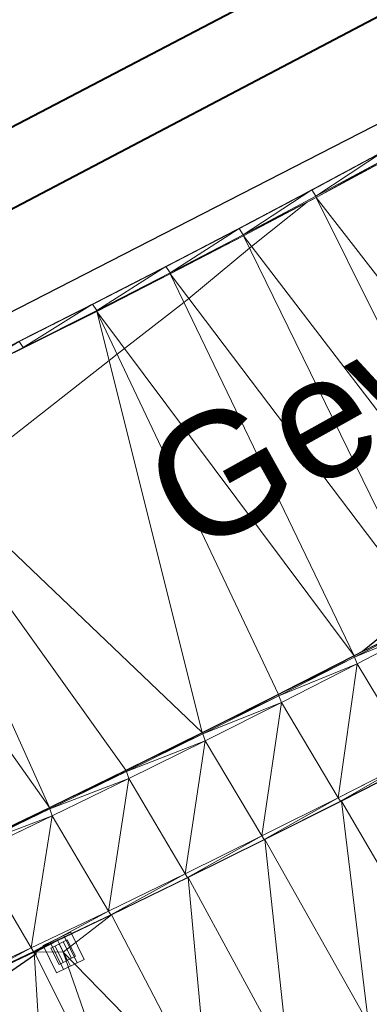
# Model space of a CAD drawing. Header units: millimetres. Extents: x 3402416 to 3403134, y 5267375 to 5268119.
# Tile 35 of 256: x 3402621 to 3402627, y 5267584 to 5267600. Entities that reach past the tile are written whole.
import ezdxf

# ---------------------------------------------------------------- set-up
doc = ezdxf.new("R2010")
doc.units = ezdxf.units.MM
doc.header["$MEASUREMENT"] = 0
for name, pattern in [('100.4', [0]), ('100.5', [5.5, 3.9, -1.6]), ('DGN Style 6', [36.112054, 13.290451, -7.594543, 0.018986, -7.594543, 0.018986, -7.594543])]:
    doc.linetypes.add(name, pattern=pattern)
for name, color, linetype, lineweight, true_color in [('ALKIS_Flurstuecksgrenze', 7, 'Continuous', 0, 0xffff80), ('IVK_NSH_Modell Hoehenlinien 1 Meter', 7, 'Continuous', 0, 0xe6956a), ('IVK_NSH_Modell Hoehenlinien 20 Zentimeter', 7, 'Continuous', 0, 0xe6956a)]:
    doc.layers.add(name, color=color, linetype=linetype, lineweight=lineweight, true_color=true_color)
for name, color, linetype, lineweight in [('IVK_Fahrbahnrand', 7, 'Continuous', 0), ('IVK_Gebaeudebezeichnung', 7, 'Continuous', 0), ('IVK_NSH_Modell Umring Teil West', 7, 'Continuous', 0), ('IVK_NSH_Modell Vermaschung Teil West', 2, 'Continuous', 0), ('IVK_NSH_Topographie Fahrbahnrand', 7, 'Continuous', 0), ('IVK_NSH_Topographie Sinkkasten', 7, 'Continuous', 0), ('IVK_Rahmen Stempel', 7, 'Continuous', 0), ('IVK_RW Kanal', 90, 'Continuous', 0), ('IVK_Sinkkasten', 7, 'Continuous', 0), ('IVK_SW Kanal', 20, 'Continuous', 0)]:
    doc.layers.add(name, color=color, linetype=linetype, lineweight=lineweight)
doc.styles.add('Style-arial', font='arial.ttf')

# ---------------------------------------------------------------- blocks, each defined once
blk = doc.blocks.new('562_1')
at = {"color": 7}
for p, q in [((-0.05, -0.05), (-0.05, 0.05)), ((-0.05, 0.05), (0.05, 0.05)), ((-0.05, 0.025), (0.05, 0.0252)), ((0, 0), (-0.05, 0)), ((0.05, 0), (0, 0)), ((0.05, 0.05), (0.05, -0.05)), ((-0.05, -0.0252), (0.05, -0.025)), ((0.05, -0.05), (-0.05, -0.05))]:
    blk.add_line(p, q, dxfattribs=at)
blk = doc.blocks.new('M8_2')
at = {"color": 0, "linetype": 'ByBlock', "lineweight": -2}
for p, q in [((-0.00501, -0.00499), (-0.00499, 0.00501)), ((-0.00499, 0.00501), (0.00501, 0.00499)), ((-0.00251, 0.005), (-0.00251, -0.005)), ((-0.00001, -0.005), (0.00001, 0.005)), ((0.00251, 0.005), (0.00251, -0.005)), ((0.00501, 0.00499), (0.00499, -0.00501)), ((0.00499, -0.00501), (-0.00501, -0.00499))]:
    blk.add_line(p, q, dxfattribs=at)
blk = doc.blocks.new('GULLI')
at = {"color": 0, "linetype": 'ByBlock', "lineweight": -2, "xscale": 1.000000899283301, "yscale": 1.000000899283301, "zscale": 1.000000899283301, "rotation": 90.07683971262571}
blk.add_blockref('M8_2', (0, 0), dxfattribs=at)

msp = doc.modelspace()

# ---------------------------------------------------------------- linework, layer by layer
at = {"layer": 'ALKIS_Flurstuecksgrenze', "color": 7, "linetype": 'Continuous', "lineweight": 30, "flags": 128}
msp.add_lwpolyline([(3402705.279, 5267640.195), (3402691.552, 5267638.554), (3402686.64, 5267633.462), (3402681.198, 5267629.011), (3402675.305, 5267625.249), (3402627.943, 5267598.841), (3402615.918, 5267592.67), (3402603.512, 5267587.348), (3402590.766, 5267582.887), (3402577.751, 5267579.316), (3402564.515, 5267576.665), (3402551.119, 5267574.905), (3402511.262, 5267571.094), (3402496.555, 5267569.694), (3402487.611, 5267569.384), (3402479.948, 5267569.944), (3402472.465, 5267571.255), (3402465.141, 5267573.296), (3402461.797, 5267574.418)], dxfattribs=at)
at = {"layer": 'IVK_Fahrbahnrand', "color": 7, "linetype": '100.4', "ltscale": 10}
for p, q in [((3402628.321, 5267598.415), (3402625.944, 5267597.131)), ((3402625.875, 5267597.255), (3402627.066, 5267597.896)), ((3402627.13, 5267597.793), (3402625.94, 5267597.152)), ((3402624.68, 5267596.621), (3402625.875, 5267597.255)), ((3402625.94, 5267597.152), (3402624.746, 5267596.519)), ((3402625.944, 5267597.131), (3402624.75, 5267596.5)), ((3402623.481, 5267595.996), (3402624.68, 5267596.621)), ((3402624.746, 5267596.519), (3402623.548, 5267595.894)), ((3402624.75, 5267596.5), (3402623.552, 5267595.876)), ((3402622.279, 5267595.378), (3402623.481, 5267595.996)), ((3402623.548, 5267595.894), (3402622.346, 5267595.277)), ((3402623.552, 5267595.876), (3402622.35, 5267595.26)), ((3402621.072, 5267594.768), (3402622.279, 5267595.378)), ((3402622.35, 5267595.26), (3402618.722, 5267593.457)), ((3402622.346, 5267595.277), (3402621.14, 5267594.667)), ((3402621.14, 5267594.667), (3402619.93, 5267594.066)), ((3402627.807, 5267590.246), (3402626.567, 5267589.606)), ((3402627.813, 5267590.228), (3402626.574, 5267589.586)), ((3402627.859, 5267590.122), (3402626.618, 5267589.477)), ((3402626.567, 5267589.606), (3402625.324, 5267588.972)), ((3402626.574, 5267589.586), (3402625.33, 5267588.951)), ((3402626.618, 5267589.477), (3402625.374, 5267588.84)), ((3402625.324, 5267588.972), (3402624.076, 5267588.347)), ((3402625.33, 5267588.951), (3402624.083, 5267588.324)), ((3402625.374, 5267588.84), (3402624.125, 5267588.211)), ((3402624.076, 5267588.347), (3402622.825, 5267587.728)), ((3402624.083, 5267588.324), (3402622.832, 5267587.704)), ((3402624.125, 5267588.211), (3402622.872, 5267587.59)), ((3402627.554, 5267587.914), (3402626.306, 5267587.277)), ((3402627.591, 5267587.856), (3402626.342, 5267587.219)), ((3402627.606, 5267587.856), (3402626.357, 5267587.219)), ((3402622.825, 5267587.728), (3402621.571, 5267587.117)), ((3402622.832, 5267587.704), (3402621.578, 5267587.092)), ((3402622.872, 5267587.59), (3402621.616, 5267586.977)), ((3402626.306, 5267587.277), (3402625.053, 5267586.648)), ((3402626.342, 5267587.219), (3402625.09, 5267586.59)), ((3402626.357, 5267587.219), (3402625.104, 5267586.59)), ((3402621.571, 5267587.117), (3402620.313, 5267586.513)), ((3402621.578, 5267587.092), (3402620.319, 5267586.488)), ((3402621.616, 5267586.977), (3402620.355, 5267586.371)), ((3402625.053, 5267586.648), (3402623.797, 5267586.028)), ((3402625.09, 5267586.59), (3402623.835, 5267585.969)), ((3402625.104, 5267586.59), (3402623.847, 5267585.968)), ((3402623.797, 5267586.028), (3402622.537, 5267585.415)), ((3402623.835, 5267585.969), (3402622.575, 5267585.356)), ((3402623.847, 5267585.968), (3402622.587, 5267585.354)), ((3402622.537, 5267585.415), (3402621.273, 5267584.81)), ((3402622.575, 5267585.356), (3402621.311, 5267584.75)), ((3402622.587, 5267585.354), (3402621.323, 5267584.748)), ((3402621.273, 5267584.81), (3402620.005, 5267584.213)), ((3402621.311, 5267584.75), (3402620.044, 5267584.152)), ((3402621.323, 5267584.748), (3402620.054, 5267584.149))]:
    msp.add_line(p, q, dxfattribs=at)
at = {"layer": 'IVK_NSH_Modell Hoehenlinien 1 Meter', "color": 32, "linetype": 'Continuous', "lineweight": 30, "true_color": 0xcd6000, "elevation": 270, "flags": 128}
for points in [[(3402657.765, 5267614.475), (3402647.907, 5267606.821), (3402643.378, 5267602.967), (3402639.079, 5267599.295), (3402631.003, 5267593.188), (3402630.04, 5267592.378), (3402629.793, 5267592.172), (3402628.799, 5267591.385), (3402628.717, 5267591.319), (3402627.693, 5267590.479), (3402627.655, 5267590.447), (3402626.705, 5267589.677), (3402626.576, 5267589.611), (3402626.567, 5267589.606), (3402625.406, 5267589.012), (3402625.324, 5267588.971), (3402624.24, 5267588.426), (3402624.077, 5267588.344), (3402623.071, 5267587.845), (3402622.826, 5267587.723), (3402621.893, 5267587.267), (3402621.573, 5267587.11), (3402620.719, 5267586.699)], [(3402620.263, 5267584.249), (3402621.323, 5267584.748), (3402621.362, 5267584.767), (3402621.639, 5267584.9), (3402621.349, 5267584.748), (3402621.346, 5267584.703), (3402621.327, 5267584.69), (3402620.174, 5267583.898)]]:
    msp.add_lwpolyline(points, dxfattribs=at)
at = {"layer": 'IVK_NSH_Modell Hoehenlinien 20 Zentimeter', "color": 32, "linetype": 'Continuous', "lineweight": 13, "true_color": 0xcd6000, "elevation": 269.8, "flags": 128}
msp.add_lwpolyline([(3402619.579, 5267593.886), (3402622.097, 5267595.136), (3402622.349, 5267595.263), (3402623.386, 5267595.793), (3402623.551, 5267595.878), (3402624.677, 5267596.463), (3402624.75, 5267596.501), (3402625.795, 5267597.052), (3402624.884, 5267596.325), (3402624.85, 5267596.296), (3402623.856, 5267595.474), (3402623.776, 5267595.409), (3402622.804, 5267594.651), (3402622.682, 5267594.558), (3402622.551, 5267594.455), (3402619.876, 5267592.356)], dxfattribs=at)
at = {"layer": 'IVK_NSH_Modell Umring Teil West', "color": 6, "linetype": '100.5', "ltscale": 10, "true_color": 0xe202f2}
msp.add_open_spline([(3402628.253, 5267598.544, 269.937), (3402641.757, 5267606.054, 270.023), (3402657.553, 5267614.878, 270.114), (3402675.255, 5267624.773, 270.207), (3402675.324, 5267624.659, 270.079), (3402684.824, 5267621.981, 270.344), (3402684.826, 5267621.97, 270.458), (3402684.883, 5267621.864, 270.458), (3402685.543, 5267620.164, 270.387), (3402685.562, 5267620.086, 270.387), (3402685.564, 5267620.075, 270.322), (3402687.058, 5267616.919, 270.241), (3402687.044, 5267616.907, 270.297), (3402687.083, 5267616.837, 270.298), (3402687.222, 5267616.45, 270.294), (3402686.878, 5267615.082, 270.225), (3402688.132, 5267612.963, 270.158), (3402688.854, 5267611.727, 270.108), (3402692.632, 5267606.31, 265.792), (3402690.801, 5267601.975, 265.743), (3402690.498, 5267601.81, 265.685), (3402692.019, 5267598.974, 264.145), (3402693.751, 5267596.039, 263.722), (3402697.143, 5267589.96, 261.397), (3402697.219, 5267589.903, 261.323), (3402701.143, 5267583.189, 261.113), (3402700.796, 5267582.857, 261.114), (3402700.48, 5267582.471, 261.115), (3402700.24, 5267582.096, 261.116), (3402700.018, 5267581.634, 261.118), (3402699.865, 5267581.182, 261.121), (3402699.759, 5267580.656, 261.123), (3402699.724, 5267580.1, 261.127), (3402699.757, 5267579.607, 261.13), (3402699.84, 5267579.163, 261.133), (3402699.968, 5267578.744, 261.136), (3402700.137, 5267578.349, 261.14), (3402700.357, 5267577.958, 261.143), (3402700.601, 5267577.618, 261.146), (3402700.875, 5267577.308, 261.149), (3402701.194, 5267577.017, 261.152), (3402701.458, 5267576.818, 261.155), (3402701.77, 5267576.623, 261.157), (3402702.079, 5267576.466, 261.16), (3402702.457, 5267576.317, 261.162), (3402702.826, 5267576.211, 261.164), (3402703.183, 5267576.145, 261.166), (3402703.533, 5267576.111, 261.168), (3402703.896, 5267576.109, 261.169), (3402704.292, 5267576.143, 261.171), (3402704.681, 5267576.217, 261.172), (3402704.965, 5267576.296, 261.173), (3402705.217, 5267576.386, 261.173), (3402707.832, 5267577.842, 261.175), (3402709.09, 5267572.866, 261.096), (3402708.405, 5267568.61, 260.907), (3402698.283, 5267563.277, 261.169), (3402693.549, 5267560.553, 260.917), (3402685.523, 5267555.965, 261.026), (3402668.604, 5267549.392, 261.028), (3402659.972, 5267545.813, 260.693), (3402647.149, 5267540.036, 260.412), (3402637.208, 5267534.921, 260.309), (3402625.271, 5267527.783, 260.374), (3402614.853, 5267521.252, 260.423), (3402604.386, 5267513.647, 260.492), (3402591.208, 5267503.377, 260.76), (3402587.076, 5267508.519, 261.16), (3402587.731, 5267518.469, 265.454), (3402582.621, 5267519.527, 265.304), (3402588.906, 5267527.261, 265.481), (3402594.968, 5267537.514, 265.929), (3402603.304, 5267546.246, 266.775), (3402600.832, 5267549.266, 266.887), (3402596.744, 5267551.245, 269.012), (3402591.885, 5267549.833, 268.92), (3402587.239, 5267546.861, 269.081), (3402581.243, 5267547.71, 269.55), (3402581.129, 5267547.828, 269.548), (3402576.83, 5267544.403, 269.457), (3402573.092, 5267540.608, 269.43), (3402571.878, 5267541.8, 269.408), (3402570.615, 5267542.617, 269.407), (3402574.302, 5267546.633, 269.398), (3402567.663, 5267563.645, 269.883), (3402562.649, 5267562.897, 269.866), (3402562.595, 5267563.239, 269.861), (3402562.584, 5267563.318, 269.86), (3402562.11, 5267566.725, 269.873), (3402562.099, 5267566.805, 269.873), (3402563.338, 5267566.977, 269.879), (3402565.816, 5267567.348, 269.89), (3402567.039, 5267567.542, 269.896), (3402568.655, 5267567.813, 269.908), (3402570.73, 5267568.179, 269.912), (3402571.95, 5267568.407, 269.917), (3402573.148, 5267568.637, 269.923), (3402576.065, 5267569.267, 269.935), (3402578.987, 5267569.94, 269.946), (3402580.21, 5267570.222, 269.951), (3402581.417, 5267570.509, 269.956), (3402582.621, 5267570.804, 269.961), (3402583.824, 5267571.107, 269.967), (3402585.018, 5267571.417, 269.972), (3402587.407, 5267572.063, 269.983), (3402592.197, 5267573.463, 270.005), (3402594.547, 5267574.203, 270.015), (3402595.726, 5267574.586, 270.02), (3402596.901, 5267574.978, 270.026), (3402598.088, 5267575.384, 270.031), (3402599.405, 5267575.831, 270.038), (3402600.717, 5267576.286, 270.045), (3402602.256, 5267576.82, 270.053), (3402603.278, 5267577.202, 270.058), (3402604.589, 5267577.686, 270.064), (3402605.878, 5267578.171, 270.071), (3402607.163, 5267578.664, 270.078), (3402608.444, 5267579.165, 270.085), (3402609.722, 5267579.675, 270.091), (3402613.612, 5267581.348, 270.009), (3402612.713, 5267582.91, 270.024), (3402612.692, 5267583.028, 270.024), (3402612.691, 5267583.046, 269.904), (3402610.129, 5267589.514, 269.691), (3402610.114, 5267589.539, 269.803), (3402610.039, 5267589.633, 269.803), (3402611.28, 5267590.171, 269.812), (3402612.516, 5267590.718, 269.821), (3402613.75, 5267591.273, 269.83), (3402614.979, 5267591.836, 269.839), (3402616.205, 5267592.407, 269.848), (3402617.428, 5267592.985, 269.857), (3402618.646, 5267593.572, 269.866), (3402619.861, 5267594.166, 269.874), (3402621.072, 5267594.768, 269.883), (3402622.279, 5267595.378, 269.892), (3402623.481, 5267595.996, 269.901), (3402624.68, 5267596.621, 269.91), (3402625.875, 5267597.255, 269.919), (3402627.066, 5267597.896, 269.928), (3402628.253, 5267598.544, 269.937)], degree=1, dxfattribs=at)
at = {"layer": 'IVK_NSH_Modell Vermaschung Teil West'}
for points in [[(3402625.944, 5267597.131, 269.801), (3402628.321, 5267598.415, 269.818), (3402630.276, 5267591.549, 270.025)], [(3402627.13, 5267597.793, 269.93), (3402628.321, 5267598.415, 269.818), (3402625.944, 5267597.131, 269.801)], [(3402625.875, 5267597.255, 269.919), (3402627.066, 5267597.896, 269.928), (3402625.94, 5267597.152, 269.923)], [(3402625.94, 5267597.152, 269.923), (3402627.066, 5267597.896, 269.928), (3402627.13, 5267597.793, 269.93)], [(3402627.13, 5267597.793, 269.93), (3402625.944, 5267597.131, 269.801), (3402625.94, 5267597.152, 269.923)], [(3402624.68, 5267596.621, 269.91), (3402625.875, 5267597.255, 269.919), (3402624.746, 5267596.519, 269.915)], [(3402625.875, 5267597.255, 269.919), (3402625.94, 5267597.152, 269.923), (3402624.746, 5267596.519, 269.915)], [(3402625.94, 5267597.152, 269.923), (3402625.944, 5267597.131, 269.801), (3402624.746, 5267596.519, 269.915)], [(3402625.944, 5267597.131, 269.801), (3402624.75, 5267596.5, 269.793), (3402624.746, 5267596.519, 269.915)], [(3402625.944, 5267597.131, 269.801), (3402629.043, 5267590.894, 270.017), (3402624.75, 5267596.5, 269.793)], [(3402625.944, 5267597.131, 269.801), (3402630.276, 5267591.549, 270.025), (3402629.043, 5267590.894, 270.017)], [(3402624.68, 5267596.621, 269.91), (3402623.548, 5267595.894, 269.908), (3402623.481, 5267595.996, 269.901)], [(3402624.68, 5267596.621, 269.91), (3402624.746, 5267596.519, 269.915), (3402623.548, 5267595.894, 269.908)], [(3402623.548, 5267595.894, 269.908), (3402624.746, 5267596.519, 269.915), (3402624.75, 5267596.5, 269.793)], [(3402624.75, 5267596.5, 269.793), (3402623.552, 5267595.876, 269.784), (3402623.548, 5267595.894, 269.908)], [(3402624.75, 5267596.5, 269.793), (3402627.807, 5267590.246, 270.008), (3402623.552, 5267595.876, 269.784)], [(3402629.043, 5267590.894, 270.017), (3402627.807, 5267590.246, 270.008), (3402624.75, 5267596.5, 269.793)], [(3402622.279, 5267595.378, 269.892), (3402623.481, 5267595.996, 269.901), (3402622.346, 5267595.277, 269.9)], [(3402623.481, 5267595.996, 269.901), (3402623.548, 5267595.894, 269.908), (3402622.346, 5267595.277, 269.9)], [(3402623.548, 5267595.894, 269.908), (3402623.552, 5267595.876, 269.784), (3402622.346, 5267595.277, 269.9)], [(3402623.552, 5267595.876, 269.784), (3402622.35, 5267595.26, 269.776), (3402622.346, 5267595.277, 269.9)], [(3402623.552, 5267595.876, 269.784), (3402626.567, 5267589.606, 269.999), (3402622.35, 5267595.26, 269.776)], [(3402627.807, 5267590.246, 270.008), (3402626.567, 5267589.606, 269.999), (3402623.552, 5267595.876, 269.784)], [(3402621.072, 5267594.768, 269.883), (3402622.279, 5267595.378, 269.892), (3402621.14, 5267594.667, 269.891)], [(3402621.14, 5267594.667, 269.891), (3402622.279, 5267595.378, 269.892), (3402622.346, 5267595.277, 269.9)], [(3402622.35, 5267595.26, 269.776), (3402624.076, 5267588.347, 269.982), (3402618.722, 5267593.457, 269.75)], [(3402618.722, 5267593.457, 269.75), (3402621.14, 5267594.667, 269.891), (3402622.35, 5267595.26, 269.776)], [(3402622.346, 5267595.277, 269.9), (3402622.35, 5267595.26, 269.776), (3402621.14, 5267594.667, 269.891)], [(3402622.35, 5267595.26, 269.776), (3402626.567, 5267589.606, 269.999), (3402625.324, 5267588.972, 269.991)], [(3402622.35, 5267595.26, 269.776), (3402625.324, 5267588.972, 269.991), (3402624.076, 5267588.347, 269.982)], [(3402619.93, 5267594.066, 269.883), (3402621.14, 5267594.667, 269.891), (3402618.722, 5267593.457, 269.75)], [(3402619.93, 5267594.066, 269.883), (3402621.072, 5267594.768, 269.883), (3402621.14, 5267594.667, 269.891)], [(3402617.505, 5267592.871, 269.742), (3402618.722, 5267593.457, 269.75), (3402621.571, 5267587.117, 269.965)], [(3402618.722, 5267593.457, 269.75), (3402624.076, 5267588.347, 269.982), (3402622.825, 5267587.728, 269.973)], [(3402622.825, 5267587.728, 269.973), (3402621.571, 5267587.117, 269.965), (3402618.722, 5267593.457, 269.75)], [(3402621.571, 5267587.117, 269.965), (3402620.313, 5267586.513, 269.956), (3402617.505, 5267592.871, 269.742)], [(3402626.567, 5267589.606, 269.999), (3402627.807, 5267590.246, 270.008), (3402627.813, 5267590.228, 270.137)], [(3402626.567, 5267589.606, 269.999), (3402627.813, 5267590.228, 270.137), (3402626.574, 5267589.586, 270.129)], [(3402627.813, 5267590.228, 270.137), (3402627.859, 5267590.122, 270.134), (3402626.574, 5267589.586, 270.129)], [(3402626.574, 5267589.586, 270.129), (3402627.859, 5267590.122, 270.134), (3402626.618, 5267589.477, 270.125)], [(3402627.859, 5267590.122, 270.134), (3402627.554, 5267587.914, 270.098), (3402626.618, 5267589.477, 270.125)], [(3402626.567, 5267589.606, 269.999), (3402626.574, 5267589.586, 270.129), (3402625.324, 5267588.972, 269.991)], [(3402625.324, 5267588.972, 269.991), (3402626.574, 5267589.586, 270.129), (3402625.33, 5267588.951, 270.12)], [(3402625.33, 5267588.951, 270.12), (3402626.574, 5267589.586, 270.129), (3402626.618, 5267589.477, 270.125)], [(3402625.33, 5267588.951, 270.12), (3402626.618, 5267589.477, 270.125), (3402625.374, 5267588.84, 270.116)], [(3402625.374, 5267588.84, 270.116), (3402626.618, 5267589.477, 270.125), (3402626.306, 5267587.277, 270.09)], [(3402626.306, 5267587.277, 270.09), (3402626.618, 5267589.477, 270.125), (3402627.554, 5267587.914, 270.098)], [(3402625.324, 5267588.972, 269.991), (3402625.33, 5267588.951, 270.12), (3402624.076, 5267588.347, 269.982)], [(3402624.076, 5267588.347, 269.982), (3402625.33, 5267588.951, 270.12), (3402624.083, 5267588.324, 270.111)], [(3402625.33, 5267588.951, 270.12), (3402625.374, 5267588.84, 270.116), (3402624.083, 5267588.324, 270.111)], [(3402624.083, 5267588.324, 270.111), (3402625.374, 5267588.84, 270.116), (3402624.125, 5267588.211, 270.107)], [(3402624.125, 5267588.211, 270.107), (3402625.374, 5267588.84, 270.116), (3402625.053, 5267586.648, 270.082)], [(3402625.374, 5267588.84, 270.116), (3402626.306, 5267587.277, 270.09), (3402625.053, 5267586.648, 270.082)], [(3402622.825, 5267587.728, 269.973), (3402624.076, 5267588.347, 269.982), (3402624.083, 5267588.324, 270.111)], [(3402622.825, 5267587.728, 269.973), (3402624.083, 5267588.324, 270.111), (3402622.832, 5267587.704, 270.102)], [(3402624.083, 5267588.324, 270.111), (3402624.125, 5267588.211, 270.107), (3402622.832, 5267587.704, 270.102)], [(3402622.832, 5267587.704, 270.102), (3402624.125, 5267588.211, 270.107), (3402622.872, 5267587.59, 270.098)], [(3402622.872, 5267587.59, 270.098), (3402624.125, 5267588.211, 270.107), (3402623.797, 5267586.028, 270.074)], [(3402624.125, 5267588.211, 270.107), (3402625.053, 5267586.648, 270.082), (3402623.797, 5267586.028, 270.074)], [(3402626.306, 5267587.277, 270.09), (3402627.554, 5267587.914, 270.098), (3402626.342, 5267587.219, 270.088)], [(3402627.554, 5267587.914, 270.098), (3402627.591, 5267587.856, 270.096), (3402626.342, 5267587.219, 270.088)], [(3402626.342, 5267587.219, 270.088), (3402627.591, 5267587.856, 270.096), (3402626.357, 5267587.219, 270.032)], [(3402627.606, 5267587.856, 270.04), (3402628.108, 5267584.228, 270.165), (3402626.357, 5267587.219, 270.032)], [(3402626.357, 5267587.219, 270.032), (3402627.591, 5267587.856, 270.096), (3402627.606, 5267587.856, 270.04)], [(3402622.825, 5267587.728, 269.973), (3402622.832, 5267587.704, 270.102), (3402621.571, 5267587.117, 269.965)], [(3402621.571, 5267587.117, 269.965), (3402622.832, 5267587.704, 270.102), (3402621.578, 5267587.092, 270.093)], [(3402622.832, 5267587.704, 270.102), (3402622.872, 5267587.59, 270.098), (3402621.578, 5267587.092, 270.093)], [(3402622.872, 5267587.59, 270.098), (3402621.616, 5267586.977, 270.088), (3402621.578, 5267587.092, 270.093)], [(3402621.616, 5267586.977, 270.088), (3402622.872, 5267587.59, 270.098), (3402622.537, 5267585.415, 270.066)], [(3402622.872, 5267587.59, 270.098), (3402623.797, 5267586.028, 270.074), (3402622.537, 5267585.415, 270.066)], [(3402626.306, 5267587.277, 270.09), (3402625.09, 5267586.59, 270.08), (3402625.053, 5267586.648, 270.082)], [(3402626.306, 5267587.277, 270.09), (3402626.342, 5267587.219, 270.088), (3402625.09, 5267586.59, 270.08)], [(3402625.09, 5267586.59, 270.08), (3402626.342, 5267587.219, 270.088), (3402625.104, 5267586.59, 270.023)], [(3402625.104, 5267586.59, 270.023), (3402626.357, 5267587.219, 270.032), (3402626.804, 5267583.572, 270.158)], [(3402626.342, 5267587.219, 270.088), (3402626.357, 5267587.219, 270.032), (3402625.104, 5267586.59, 270.023)], [(3402628.108, 5267584.228, 270.165), (3402626.804, 5267583.572, 270.158), (3402626.357, 5267587.219, 270.032)], [(3402621.571, 5267587.117, 269.965), (3402621.578, 5267587.092, 270.093), (3402620.313, 5267586.513, 269.956)], [(3402620.313, 5267586.513, 269.956), (3402621.578, 5267587.092, 270.093), (3402620.319, 5267586.488, 270.084)], [(3402621.578, 5267587.092, 270.093), (3402621.616, 5267586.977, 270.088), (3402620.319, 5267586.488, 270.084)], [(3402624.587, 5267581.778, 270.123), (3402634.968, 5267587.08, 270.196), (3402630.655, 5267583.213, 269.927)], [(3402629.467, 5267584.821, 270.194), (3402634.968, 5267587.08, 270.196), (3402624.587, 5267581.778, 270.123)], [(3402620.319, 5267586.488, 270.084), (3402621.616, 5267586.977, 270.088), (3402620.355, 5267586.371, 270.079)], [(3402620.355, 5267586.371, 270.079), (3402621.616, 5267586.977, 270.088), (3402621.273, 5267584.81, 270.058)], [(3402621.616, 5267586.977, 270.088), (3402622.537, 5267585.415, 270.066), (3402621.273, 5267584.81, 270.058)], [(3402623.797, 5267586.028, 270.074), (3402625.053, 5267586.648, 270.082), (3402623.835, 5267585.969, 270.072)], [(3402623.835, 5267585.969, 270.072), (3402625.053, 5267586.648, 270.082), (3402625.09, 5267586.59, 270.08)], [(3402623.835, 5267585.969, 270.072), (3402625.09, 5267586.59, 270.08), (3402623.847, 5267585.968, 270.015)], [(3402625.104, 5267586.59, 270.023), (3402625.497, 5267582.923, 270.151), (3402623.847, 5267585.968, 270.015)], [(3402625.09, 5267586.59, 270.08), (3402625.104, 5267586.59, 270.023), (3402623.847, 5267585.968, 270.015)], [(3402625.104, 5267586.59, 270.023), (3402626.804, 5267583.572, 270.158), (3402625.497, 5267582.923, 270.151)], [(3402620.005, 5267584.213, 270.05), (3402620.355, 5267586.371, 270.079), (3402621.273, 5267584.81, 270.058)], [(3402622.537, 5267585.415, 270.066), (3402623.797, 5267586.028, 270.074), (3402622.575, 5267585.356, 270.063)], [(3402622.575, 5267585.356, 270.063), (3402623.797, 5267586.028, 270.074), (3402623.835, 5267585.969, 270.072)], [(3402623.835, 5267585.969, 270.072), (3402622.587, 5267585.354, 270.006), (3402622.575, 5267585.356, 270.063)], [(3402622.587, 5267585.354, 270.006), (3402623.835, 5267585.969, 270.072), (3402623.847, 5267585.968, 270.015)], [(3402623.847, 5267585.968, 270.015), (3402624.185, 5267582.282, 270.143), (3402622.587, 5267585.354, 270.006)], [(3402625.497, 5267582.923, 270.151), (3402624.185, 5267582.282, 270.143), (3402623.847, 5267585.968, 270.015)], [(3402621.273, 5267584.81, 270.058), (3402622.537, 5267585.415, 270.066), (3402621.311, 5267584.75, 270.055)], [(3402622.537, 5267585.415, 270.066), (3402622.575, 5267585.356, 270.063), (3402621.311, 5267584.75, 270.055)], [(3402621.311, 5267584.75, 270.055), (3402622.575, 5267585.356, 270.063), (3402621.323, 5267584.748, 269.998)], [(3402622.575, 5267585.356, 270.063), (3402622.587, 5267585.354, 270.006), (3402621.323, 5267584.748, 269.998)], [(3402622.587, 5267585.354, 270.006), (3402621.797, 5267584.74, 270.034), (3402621.323, 5267584.748, 269.998)], [(3402621.797, 5267584.74, 270.034), (3402622.587, 5267585.354, 270.006), (3402624.185, 5267582.282, 270.143)], [(3402620.005, 5267584.213, 270.05), (3402621.273, 5267584.81, 270.058), (3402620.044, 5267584.152, 270.047)], [(3402621.273, 5267584.81, 270.058), (3402621.311, 5267584.75, 270.055), (3402620.044, 5267584.152, 270.047)], [(3402624.587, 5267581.778, 270.123), (3402628.166, 5267584.156, 270.186), (3402629.467, 5267584.821, 270.194)], [(3402620.044, 5267584.152, 270.047), (3402621.311, 5267584.75, 270.055), (3402620.054, 5267584.149, 269.989)], [(3402621.311, 5267584.75, 270.055), (3402621.323, 5267584.748, 269.998), (3402620.054, 5267584.149, 269.989)], [(3402620.054, 5267584.149, 269.989), (3402621.323, 5267584.748, 269.998), (3402621.55, 5267581.024, 270.126)], [(3402621.323, 5267584.748, 269.998), (3402621.797, 5267584.74, 270.034), (3402622.87, 5267581.649, 270.135)], [(3402622.87, 5267581.649, 270.135), (3402621.55, 5267581.024, 270.126), (3402621.323, 5267584.748, 269.998)], [(3402624.185, 5267582.282, 270.143), (3402622.87, 5267581.649, 270.135), (3402621.797, 5267584.74, 270.034)], [(3402620.054, 5267584.149, 269.989), (3402621.55, 5267581.024, 270.126), (3402620.227, 5267580.408, 270.117)], [(3402624.587, 5267581.778, 270.123), (3402626.861, 5267583.499, 270.178), (3402628.166, 5267584.156, 270.186)], [(3402628.108, 5267584.228, 270.165), (3402626.825, 5267583.571, 270.177), (3402626.804, 5267583.572, 270.158)]]:
    msp.add_3dface(points, dxfattribs=at)
at = {"layer": 'IVK_NSH_Topographie Fahrbahnrand', "color": 7, "linetype": '100.4', "ltscale": 10}
for p, q in [((3402628.321, 5267598.415, 269.818), (3402625.944, 5267597.131, 269.801)), ((3402625.875, 5267597.255, 269.919), (3402627.066, 5267597.896, 269.928)), ((3402627.13, 5267597.793, 269.93), (3402625.94, 5267597.152, 269.923)), ((3402624.68, 5267596.621, 269.91), (3402625.875, 5267597.255, 269.919)), ((3402625.94, 5267597.152, 269.923), (3402624.746, 5267596.519, 269.915)), ((3402625.944, 5267597.131, 269.801), (3402624.75, 5267596.5, 269.793)), ((3402623.481, 5267595.996, 269.901), (3402624.68, 5267596.621, 269.91)), ((3402624.746, 5267596.519, 269.915), (3402623.548, 5267595.894, 269.908)), ((3402624.75, 5267596.5, 269.793), (3402623.552, 5267595.876, 269.784)), ((3402622.279, 5267595.378, 269.892), (3402623.481, 5267595.996, 269.901)), ((3402623.548, 5267595.894, 269.908), (3402622.346, 5267595.277, 269.9)), ((3402623.552, 5267595.876, 269.784), (3402622.35, 5267595.26, 269.776)), ((3402621.072, 5267594.768, 269.883), (3402622.279, 5267595.378, 269.892)), ((3402622.35, 5267595.26, 269.776), (3402618.722, 5267593.457, 269.75)), ((3402622.346, 5267595.277, 269.9), (3402621.14, 5267594.667, 269.891)), ((3402621.14, 5267594.667, 269.891), (3402619.93, 5267594.066, 269.883)), ((3402627.807, 5267590.246, 270.008), (3402626.567, 5267589.606, 269.999)), ((3402627.813, 5267590.228, 270.137), (3402626.574, 5267589.586, 270.129)), ((3402627.859, 5267590.122, 270.134), (3402626.618, 5267589.477, 270.125)), ((3402626.567, 5267589.606, 269.999), (3402625.324, 5267588.972, 269.991)), ((3402626.574, 5267589.586, 270.129), (3402625.33, 5267588.951, 270.12)), ((3402626.618, 5267589.477, 270.125), (3402625.374, 5267588.84, 270.116)), ((3402625.324, 5267588.972, 269.991), (3402624.076, 5267588.347, 269.982)), ((3402625.33, 5267588.951, 270.12), (3402624.083, 5267588.324, 270.111)), ((3402625.374, 5267588.84, 270.116), (3402624.125, 5267588.211, 270.107)), ((3402624.076, 5267588.347, 269.982), (3402622.825, 5267587.728, 269.973)), ((3402624.083, 5267588.324, 270.111), (3402622.832, 5267587.704, 270.102)), ((3402624.125, 5267588.211, 270.107), (3402622.872, 5267587.59, 270.098)), ((3402627.554, 5267587.914, 270.098), (3402626.306, 5267587.277, 270.09)), ((3402627.591, 5267587.856, 270.096), (3402626.342, 5267587.219, 270.088)), ((3402627.606, 5267587.856, 270.04), (3402626.357, 5267587.219, 270.032)), ((3402622.825, 5267587.728, 269.973), (3402621.571, 5267587.117, 269.965)), ((3402622.832, 5267587.704, 270.102), (3402621.578, 5267587.092, 270.093)), ((3402622.872, 5267587.59, 270.098), (3402621.616, 5267586.977, 270.088)), ((3402626.306, 5267587.277, 270.09), (3402625.053, 5267586.648, 270.082)), ((3402626.342, 5267587.219, 270.088), (3402625.09, 5267586.59, 270.08)), ((3402626.357, 5267587.219, 270.032), (3402625.104, 5267586.59, 270.023)), ((3402621.571, 5267587.117, 269.965), (3402620.313, 5267586.513, 269.956)), ((3402621.578, 5267587.092, 270.093), (3402620.319, 5267586.488, 270.084)), ((3402621.616, 5267586.977, 270.088), (3402620.355, 5267586.371, 270.079)), ((3402625.053, 5267586.648, 270.082), (3402623.797, 5267586.028, 270.074)), ((3402625.09, 5267586.59, 270.08), (3402623.835, 5267585.969, 270.072)), ((3402625.104, 5267586.59, 270.023), (3402623.847, 5267585.968, 270.015)), ((3402623.797, 5267586.028, 270.074), (3402622.537, 5267585.415, 270.066)), ((3402623.835, 5267585.969, 270.072), (3402622.575, 5267585.356, 270.063)), ((3402623.847, 5267585.968, 270.015), (3402622.587, 5267585.354, 270.006)), ((3402622.537, 5267585.415, 270.066), (3402621.273, 5267584.81, 270.058)), ((3402622.575, 5267585.356, 270.063), (3402621.311, 5267584.75, 270.055)), ((3402622.587, 5267585.354, 270.006), (3402621.323, 5267584.748, 269.998)), ((3402621.273, 5267584.81, 270.058), (3402620.005, 5267584.213, 270.05)), ((3402621.311, 5267584.75, 270.055), (3402620.044, 5267584.152, 270.047)), ((3402621.323, 5267584.748, 269.998), (3402620.054, 5267584.149, 269.989))]:
    msp.add_line(p, q, dxfattribs=at)
at = {"layer": 'IVK_Rahmen Stempel', "color": 7, "linetype": 'Continuous', "lineweight": 30}
msp.add_3dface([(3402461.797, 5267374.849), (3403134.297, 5267374.849), (3403134.297, 5268117.349), (3402461.797, 5268117.349)], dxfattribs=at)
msp.add_3dface([(3402461.797, 5267374.849), (3403134.297, 5267374.849), (3403134.297, 5268117.349), (3402461.797, 5268117.349)], dxfattribs=at)
at = {"layer": 'IVK_RW Kanal', "linetype": 'Continuous', "lineweight": 40}
msp.add_line((3402606.337, 5267589.26), (3402633.584, 5267603.587), dxfattribs=at)
at = {"layer": 'IVK_SW Kanal', "linetype": 'Continuous', "lineweight": 40}
msp.add_line((3402606.318, 5267590.62), (3402627.554, 5267601.747), dxfattribs=at)

# ---------------------------------------------------------------- block references
at = {"layer": 'IVK_NSH_Topographie Sinkkasten', "color": 7, "xscale": 3, "yscale": 3, "zscale": 3, "rotation": 116.561181}
msp.add_blockref('562_1', (3402621.797, 5267584.74, 270.034), dxfattribs=at)
at = {"layer": 'IVK_Sinkkasten', "color": 7, "linetype": 'Continuous', "lineweight": 13, "xscale": 49.99999999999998, "yscale": 49.99999999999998, "zscale": 100, "rotation": 296.0149869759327}
msp.add_blockref('GULLI', (3402621.804, 5267584.737), dxfattribs=at)

# ---------------------------------------------------------------- texts
at = {"layer": 'IVK_Gebaeudebezeichnung', "color": 7, "linetype": 'DGN Style 6', "lineweight": 40, "style": 'Style-arial'}
msp.add_text('Gewerbestrasse', height=1.999, rotation=29.169, dxfattribs=at).set_placement((3402623.899, 5267591.205))

doc.saveas('drawing.dxf')
